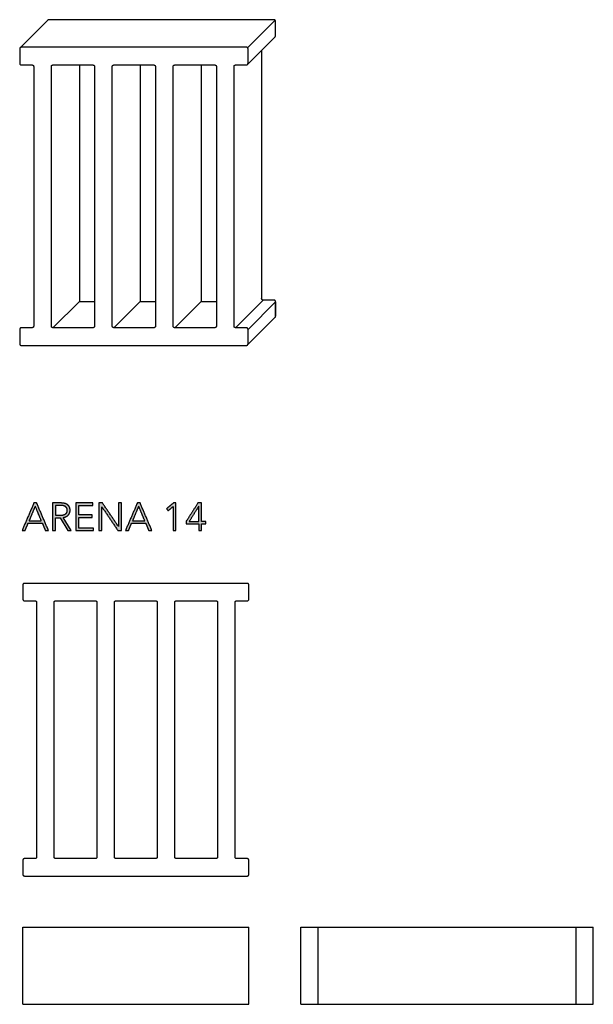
# Model space of a CAD drawing. Header units: millimetres. Extents: x 17850 to 22115, y -10434 to -9311.
# Tile 1 of 10: x 17850 to 18370, y -10434 to -9542. Entities that reach past the tile are written whole.
import ezdxf

# ---------------------------------------------------------------- set-up
doc = ezdxf.new("R2010")
doc.units = ezdxf.units.MM
for name, color, linetype, true_color in [('CERAMICA_FERRES', 7, 'Continuous', 0x000000), ('COTES_PLANOLS$Visible$Curves$Default', 7, 'Continuous', 0x000000), ('Default', 7, 'Continuous', 0x000000)]:
    doc.layers.add(name, color=color, linetype=linetype, true_color=true_color)

msp = doc.modelspace()

# ---------------------------------------------------------------- hatches: boundary and pattern name
at = {"layer": 'CERAMICA_FERRES'}
h = msp.add_hatch(color=256, dxfattribs=at)
h.paths.add_polyline_path([(17855.38, -10004.69), (17858.1, -9998.12), (17871.03, -9998.12), (17873.78, -10004.69), (17876.6, -10004.69), (17865.87, -9979.69), (17863.4, -9979.69), (17852.59, -10004.69)], flags=0)
h.paths.add_polyline_path([(17859.05, -9995.79), (17870.07, -9995.79), (17864.56, -9982.51)], flags=0)
h = msp.add_hatch(color=256, dxfattribs=at)
h.paths.add_polyline_path([(17887.62, -9979.69), (17880.28, -9979.69), (17880.28, -10004.69), (17882.82, -10004.69), (17882.82, -9993), (17887.06, -9993), (17893.98, -10004.69), (17897.08, -10004.69), (17889.78, -9992.79), (17890.12, -9992.75), (17890.28, -9992.72), (17890.45, -9992.7), (17890.62, -9992.67), (17890.78, -9992.63), (17890.94, -9992.6), (17891.1, -9992.56), (17891.26, -9992.52), (17891.41, -9992.47), (17891.57, -9992.43), (17891.72, -9992.38), (17891.87, -9992.33), (17892.02, -9992.27), (17892.17, -9992.21), (17892.32, -9992.15), (17892.46, -9992.09), (17892.6, -9992.02), (17892.74, -9991.96), (17892.88, -9991.89), (17893.01, -9991.81), (17893.15, -9991.74), (17893.28, -9991.66), (17893.4, -9991.57), (17893.53, -9991.49), (17893.65, -9991.4), (17893.77, -9991.31), (17893.89, -9991.22), (17894, -9991.13), (17894.11, -9991.03), (17894.22, -9990.93), (17894.33, -9990.83), (17894.43, -9990.72), (17894.54, -9990.62), (17894.64, -9990.51), (17894.73, -9990.4), (17894.83, -9990.28), (17894.92, -9990.16), (17895, -9990.05), (17895.09, -9989.92), (17895.17, -9989.8), (17895.25, -9989.67), (17895.33, -9989.55), (17895.4, -9989.42), (17895.47, -9989.28), (17895.54, -9989.15), (17895.61, -9989.01), (17895.67, -9988.87), (17895.73, -9988.73), (17895.79, -9988.58), (17895.84, -9988.44), (17895.89, -9988.29), (17895.93, -9988.14), (17895.97, -9987.99), (17896.01, -9987.83), (17896.04, -9987.68), (17896.07, -9987.52), (17896.1, -9987.36), (17896.12, -9987.2), (17896.14, -9987.04), (17896.15, -9986.87), (17896.16, -9986.7), (17896.16, -9986.53), (17896.17, -9986.36), (17896.16, -9986.13), (17896.16, -9985.91), (17896.14, -9985.69), (17896.13, -9985.48), (17896.1, -9985.27), (17896.08, -9985.06), (17896.04, -9984.86), (17896.01, -9984.67), (17895.97, -9984.48), (17895.92, -9984.29), (17895.87, -9984.1), (17895.81, -9983.93), (17895.75, -9983.75), (17895.68, -9983.58), (17895.64, -9983.5), (17895.61, -9983.42), (17895.57, -9983.33), (17895.53, -9983.25), (17895.45, -9983.1), (17895.36, -9982.94), (17895.27, -9982.79), (17895.18, -9982.65), (17895.08, -9982.51), (17894.98, -9982.37), (17894.88, -9982.23), (17894.77, -9982.1), (17894.65, -9981.98), (17894.54, -9981.85), (17894.41, -9981.73), (17894.29, -9981.62), (17894.16, -9981.5), (17894.03, -9981.4), (17893.89, -9981.29), (17893.75, -9981.19), (17893.6, -9981.09), (17893.45, -9981), (17893.3, -9980.91), (17893.15, -9980.82), (17892.99, -9980.74), (17892.83, -9980.66), (17892.66, -9980.58), (17892.49, -9980.51), (17892.32, -9980.44), (17892.15, -9980.37), (17891.97, -9980.31), (17891.79, -9980.25), (17891.6, -9980.19), (17891.41, -9980.14), (17891.22, -9980.09), (17891.03, -9980.04), (17890.63, -9979.96), (17890.23, -9979.89), (17889.81, -9979.83), (17889.39, -9979.78), (17888.96, -9979.74), (17888.52, -9979.71), (17888.08, -9979.69)], flags=0)
h.paths.add_polyline_path([(17887.23, -9990.81), (17887.61, -9990.81), (17887.98, -9990.79), (17888.34, -9990.77), (17888.68, -9990.74), (17889.01, -9990.7), (17889.34, -9990.65), (17889.65, -9990.6), (17889.8, -9990.57), (17889.95, -9990.53), (17890.1, -9990.5), (17890.24, -9990.46), (17890.38, -9990.42), (17890.52, -9990.38), (17890.66, -9990.33), (17890.79, -9990.29), (17890.92, -9990.24), (17891.05, -9990.19), (17891.17, -9990.13), (17891.29, -9990.08), (17891.41, -9990.02), (17891.53, -9989.96), (17891.64, -9989.9), (17891.75, -9989.83), (17891.86, -9989.77), (17891.96, -9989.7), (17892.07, -9989.63), (17892.17, -9989.56), (17892.26, -9989.48), (17892.35, -9989.4), (17892.44, -9989.32), (17892.53, -9989.24), (17892.61, -9989.16), (17892.69, -9989.07), (17892.77, -9988.99), (17892.84, -9988.9), (17892.91, -9988.8), (17892.98, -9988.71), (17893.04, -9988.61), (17893.1, -9988.51), (17893.16, -9988.41), (17893.21, -9988.31), (17893.26, -9988.2), (17893.31, -9988.1), (17893.35, -9987.99), (17893.39, -9987.87), (17893.43, -9987.76), (17893.46, -9987.64), (17893.49, -9987.53), (17893.52, -9987.4), (17893.54, -9987.28), (17893.57, -9987.16), (17893.58, -9987.03), (17893.6, -9986.9), (17893.61, -9986.77), (17893.62, -9986.64), (17893.62, -9986.5), (17893.62, -9986.36), (17893.62, -9986.21), (17893.62, -9986.06), (17893.61, -9985.91), (17893.6, -9985.77), (17893.58, -9985.63), (17893.56, -9985.49), (17893.54, -9985.36), (17893.51, -9985.22), (17893.48, -9985.09), (17893.44, -9984.97), (17893.41, -9984.85), (17893.37, -9984.73), (17893.34, -9984.67), (17893.32, -9984.61), (17893.3, -9984.55), (17893.27, -9984.5), (17893.25, -9984.44), (17893.22, -9984.39), (17893.19, -9984.33), (17893.16, -9984.28), (17893.11, -9984.17), (17893.04, -9984.07), (17892.98, -9983.97), (17892.91, -9983.87), (17892.84, -9983.78), (17892.77, -9983.69), (17892.7, -9983.6), (17892.62, -9983.51), (17892.54, -9983.43), (17892.45, -9983.34), (17892.37, -9983.26), (17892.28, -9983.19), (17892.19, -9983.11), (17892.09, -9983.04), (17891.99, -9982.97), (17891.89, -9982.9), (17891.79, -9982.84), (17891.69, -9982.77), (17891.58, -9982.71), (17891.47, -9982.65), (17891.35, -9982.6), (17891.24, -9982.54), (17891.12, -9982.49), (17890.99, -9982.44), (17890.87, -9982.4), (17890.74, -9982.35), (17890.61, -9982.31), (17890.48, -9982.27), (17890.34, -9982.23), (17890.2, -9982.19), (17890.06, -9982.16), (17889.92, -9982.12), (17889.62, -9982.07), (17889.32, -9982.02), (17889.01, -9981.97), (17888.69, -9981.94), (17888.36, -9981.91), (17888.03, -9981.89), (17887.69, -9981.88), (17887.34, -9981.88), (17882.82, -9981.88), (17882.82, -9990.81)], flags=0)
for points in [[(17903.97, -10002.43), (17903.97, -9992.79), (17916.08, -9992.79), (17916.08, -9990.56), (17903.97, -9990.56), (17903.97, -9981.95), (17916.93, -9981.95), (17916.93, -9979.69), (17901.43, -9979.69), (17901.43, -10004.69), (17917.35, -10004.69), (17917.35, -10002.43)], [(17940.06, -10000.98), (17925.51, -9979.69), (17922.33, -9979.69), (17922.33, -10004.69), (17924.87, -10004.69), (17924.87, -9983.18), (17924.94, -9983.18), (17939.49, -10004.69), (17942.67, -10004.69), (17942.67, -9979.69), (17940.13, -9979.69), (17940.13, -10000.98)], [(17992.18, -10004.69), (17992.18, -9979.69), (17989.92, -9979.69), (17983.56, -9984.91), (17985.11, -9986.68), (17989.63, -9982.83), (17989.63, -10004.69)]]:
    msp.add_hatch(color=256, dxfattribs=at).paths.add_polyline_path(points, flags=0)
h = msp.add_hatch(color=256, dxfattribs=at)
h.paths.add_polyline_path([(17949.13, -10004.69), (17951.85, -9998.12), (17964.78, -9998.12), (17967.53, -10004.69), (17970.35, -10004.69), (17959.62, -9979.69), (17957.15, -9979.69), (17946.34, -10004.69)], flags=0)
h.paths.add_polyline_path([(17952.8, -9995.79), (17963.82, -9995.79), (17958.31, -9982.51)], flags=0)
h = msp.add_hatch(color=256, dxfattribs=at)
h.paths.add_polyline_path([(18015.41, -9996.43), (18015.41, -9979.69), (18012.09, -9979.69), (18001.5, -9996.18), (18001.5, -9998.65), (18012.94, -9998.65), (18012.94, -10004.69), (18015.41, -10004.69), (18015.41, -9998.65), (18019.08, -9998.65), (18019.08, -9996.43)], flags=0)
h.paths.add_polyline_path([(18012.94, -9982.55), (18012.87, -9982.55), (18004.15, -9996.43), (18012.94, -9996.43)], flags=0)

# ---------------------------------------------------------------- linework, layer by layer
for p, q in [((17887.62, -9979.69), (17880.28, -9979.69)), ((17880.28, -9979.69), (17880.28, -10004.69)), ((17887.34, -9981.88), (17882.82, -9981.88)), ((17882.82, -9981.88), (17882.82, -9990.81)), ((17882.82, -9990.81), (17887.23, -9990.81)), ((17882.82, -10004.69), (17882.82, -9993)), ((17882.82, -9993), (17887.06, -9993)), ((17887.06, -9993), (17893.98, -10004.69)), ((17897.08, -10004.69), (17889.78, -9992.79)), ((17880.28, -10004.69), (17882.82, -10004.69)), ((17893.98, -10004.69), (17897.08, -10004.69))]:
    msp.add_line(p, q, dxfattribs=at)
for points in [[(17863.4, -9979.69), (17858, -9992.19), (17852.59, -10004.69)], [(17864.56, -9982.51), (17861.81, -9989.15), (17859.05, -9995.79)], [(17865.87, -9979.69), (17864.63, -9979.69), (17863.4, -9979.69)], [(17870.07, -9995.79), (17867.32, -9989.15), (17864.56, -9982.51)], [(17876.6, -10004.69), (17871.24, -9992.19), (17865.87, -9979.69)], [(17916.93, -9979.69), (17909.18, -9979.69), (17901.43, -9979.69)], [(17901.43, -9979.69), (17901.43, -9992.19), (17901.43, -10004.69)], [(17903.97, -9990.56), (17903.97, -9986.26), (17903.97, -9981.95)], [(17903.97, -9981.95), (17910.45, -9981.95), (17916.93, -9981.95)], [(17916.93, -9981.95), (17916.93, -9980.82), (17916.93, -9979.69)], [(17925.51, -9979.69), (17923.92, -9979.69), (17922.33, -9979.69)], [(17922.33, -9979.69), (17922.33, -9992.19), (17922.33, -10004.69)], [(17924.87, -10004.69), (17924.87, -9993.94), (17924.87, -9983.18)], [(17924.87, -9983.18), (17924.91, -9983.18), (17924.94, -9983.18)], [(17924.94, -9983.18), (17932.22, -9993.94), (17939.49, -10004.69)], [(17940.06, -10000.98), (17932.78, -9990.33), (17925.51, -9979.69)], [(17942.67, -9979.69), (17941.4, -9979.69), (17940.13, -9979.69)], [(17940.13, -9979.69), (17940.13, -9990.33), (17940.13, -10000.98)], [(17942.67, -10004.69), (17942.67, -9992.19), (17942.67, -9979.69)], [(17957.15, -9979.69), (17951.75, -9992.19), (17946.34, -10004.69)], [(17958.31, -9982.51), (17955.56, -9989.15), (17952.8, -9995.79)], [(17959.62, -9979.69), (17958.38, -9979.69), (17957.15, -9979.69)], [(17963.82, -9995.79), (17961.07, -9989.15), (17958.31, -9982.51)], [(17970.35, -10004.69), (17964.99, -9992.19), (17959.62, -9979.69)], [(17989.92, -9979.69), (17986.74, -9982.3), (17983.56, -9984.91)], [(17983.56, -9984.91), (17984.34, -9985.8), (17985.11, -9986.68)], [(17985.11, -9986.68), (17987.37, -9984.76), (17989.63, -9982.83)], [(17989.63, -9982.83), (17989.63, -9993.76), (17989.63, -10004.69)], [(17992.18, -9979.69), (17991.05, -9979.69), (17989.92, -9979.69)], [(17992.18, -10004.69), (17992.18, -9992.19), (17992.18, -9979.69)], [(18012.09, -9979.69), (18006.79, -9987.93), (18001.5, -9996.18)], [(18012.87, -9982.55), (18008.51, -9989.49), (18004.15, -9996.43)], [(18015.41, -9979.69), (18013.75, -9979.69), (18012.09, -9979.69)], [(18012.94, -9982.55), (18012.9, -9982.55), (18012.87, -9982.55)], [(18012.94, -9996.43), (18012.94, -9989.49), (18012.94, -9982.55)], [(18015.41, -9996.43), (18015.41, -9988.06), (18015.41, -9979.69)], [(17859.05, -9995.79), (17864.56, -9995.79), (17870.07, -9995.79)], [(17916.08, -9990.56), (17910.03, -9990.56), (17903.97, -9990.56)], [(17903.97, -10002.43), (17903.97, -9997.61), (17903.97, -9992.79)], [(17903.97, -9992.79), (17910.03, -9992.79), (17916.08, -9992.79)], [(17916.08, -9992.79), (17916.08, -9991.68), (17916.08, -9990.56)], [(17952.8, -9995.79), (17958.31, -9995.79), (17963.82, -9995.79)], [(18001.5, -9996.18), (18001.5, -9997.41), (18001.5, -9998.65)], [(17852.59, -10004.69), (17853.99, -10004.69), (17855.38, -10004.69)], [(17855.38, -10004.69), (17856.74, -10001.4), (17858.1, -9998.12)], [(17858.1, -9998.12), (17864.56, -9998.12), (17871.03, -9998.12)], [(17871.03, -9998.12), (17872.4, -10001.4), (17873.78, -10004.69)], [(17873.78, -10004.69), (17875.19, -10004.69), (17876.6, -10004.69)], [(17901.43, -10004.69), (17909.39, -10004.69), (17917.35, -10004.69)], [(17917.35, -10002.43), (17910.66, -10002.43), (17903.97, -10002.43)], [(17917.35, -10004.69), (17917.35, -10003.56), (17917.35, -10002.43)], [(17922.33, -10004.69), (17923.6, -10004.69), (17924.87, -10004.69)], [(17939.49, -10004.69), (17941.08, -10004.69), (17942.67, -10004.69)], [(17940.13, -10000.98), (17940.09, -10000.98), (17940.06, -10000.98)], [(17946.34, -10004.69), (17947.74, -10004.69), (17949.13, -10004.69)], [(17949.13, -10004.69), (17950.49, -10001.4), (17951.85, -9998.12)], [(17951.85, -9998.12), (17958.31, -9998.12), (17964.78, -9998.12)], [(17964.78, -9998.12), (17966.15, -10001.4), (17967.53, -10004.69)], [(17967.53, -10004.69), (17968.94, -10004.69), (17970.35, -10004.69)], [(17989.63, -10004.69), (17990.91, -10004.69), (17992.18, -10004.69)], [(18001.5, -9998.65), (18007.22, -9998.65), (18012.94, -9998.65)], [(18004.15, -9996.43), (18008.54, -9996.43), (18012.94, -9996.43)], [(18012.94, -9998.65), (18012.94, -10001.67), (18012.94, -10004.69)], [(18012.94, -10004.69), (18014.17, -10004.69), (18015.41, -10004.69)], [(18019.08, -9996.43), (18017.25, -9996.43), (18015.41, -9996.43)], [(18015.41, -10004.69), (18015.41, -10001.67), (18015.41, -9998.65)], [(18015.41, -9998.65), (18017.25, -9998.65), (18019.08, -9998.65)], [(18019.08, -9998.65), (18019.08, -9997.54), (18019.08, -9996.43)]]:
    msp.add_open_spline(points, degree=2, dxfattribs=at)
for points, knots in [([(17887.23, -9990.81), (17890.3, -9990.81), (17891.96, -9989.7), (17893.62, -9988.59), (17893.62, -9986.36), (17893.62, -9985.13), (17893.16, -9984.28), (17892.71, -9983.43), (17891.89, -9982.9), (17891.08, -9982.37), (17889.92, -9982.12), (17888.75, -9981.88), (17887.34, -9981.88)], [1, 1, 1, 2, 2, 3, 3, 4, 4, 5, 5, 6, 6, 7, 7, 7]), ([(17889.78, -9992.79), (17891.15, -9992.65), (17892.32, -9992.15), (17893.48, -9991.66), (17894.33, -9990.83), (17895.18, -9990), (17895.67, -9988.87), (17896.17, -9987.74), (17896.17, -9986.36), (17896.17, -9984.53), (17895.53, -9983.25), (17894.9, -9981.98), (17893.75, -9981.19), (17892.6, -9980.39), (17891.03, -9980.04), (17889.46, -9979.69), (17887.62, -9979.69)], [-16, -16, -16, -15, -15, -14, -14, -13, -13, -12, -12, -11, -11, -10, -10, -9, -9, -8, -8, -8])]:
    msp.add_open_spline(points, degree=2, knots=knots, dxfattribs=at)
at = {"layer": 'COTES_PLANOLS$Visible$Curves$Default'}
for points in [[(17853.29, -10363.73), (17853.29, -10363.73), (17853.29, -10363.73), (17853.29, -10363.73), (17853.29, -10363.73), (17853.29, -10363.73), (17853.31, -10363.73), (17853.39, -10363.73), (17853.72, -10363.73), (17854.77, -10363.73)], [(17853.29, -10433.73), (17853.29, -10363.73)], [(17854.77, -10363.73), (18056.81, -10363.73)], [(18056.81, -10363.73), (18057.86, -10363.73), (18058.19, -10363.73), (18058.27, -10363.73), (18058.29, -10363.73), (18058.29, -10363.73), (18058.29, -10363.73), (18058.29, -10363.73), (18058.29, -10363.73), (18058.29, -10363.73)], [(18058.29, -10433.73), (18058.29, -10363.73)], [(18105.49, -10433.73), (18105.49, -10363.73)], [(18105.49, -10363.73), (18105.49, -10363.73), (18105.49, -10363.73), (18105.49, -10363.73), (18105.5, -10363.73), (18105.5, -10363.73), (18105.52, -10363.73), (18105.6, -10363.73), (18105.93, -10363.73), (18106.97, -10363.73)], [(18106.97, -10363.73), (18119.73, -10363.73)], [(18119.73, -10363.73), (18120.77, -10363.73), (18121.09, -10363.73), (18121.17, -10363.73), (18121.19, -10363.73), (18121.2, -10363.73), (18121.2, -10363.73), (18121.2, -10363.73), (18121.2, -10363.73), (18121.2, -10363.73)], [(18121.2, -10363.73), (18122.67, -10363.73)], [(18121.2, -10433.73), (18121.2, -10363.73)], [(18122.67, -10363.73), (18353.32, -10363.73)], [(18353.32, -10363.73), (18354.36, -10363.73), (18354.69, -10363.73), (18354.77, -10363.73), (18354.78, -10363.73), (18354.79, -10363.73), (18354.79, -10363.73), (18354.79, -10363.73), (18354.79, -10363.73), (18354.79, -10363.73)], [(18354.79, -10433.73), (18354.79, -10363.73)], [(18354.79, -10363.73), (18354.79, -10363.73), (18354.79, -10363.73), (18354.79, -10363.73), (18354.79, -10363.73), (18354.8, -10363.73), (18354.82, -10363.73), (18354.89, -10363.73), (18355.22, -10363.73), (18356.26, -10363.73)], [(18356.26, -10363.73), (18369.02, -10363.73)], [(18369.02, -10363.73), (18370.06, -10363.73), (18370.39, -10363.73), (18370.47, -10363.73), (18370.49, -10363.73), (18370.49, -10363.73), (18370.49, -10363.73), (18370.49, -10363.73), (18370.49, -10363.73), (18370.49, -10363.73)], [(18370.49, -10433.73), (18370.49, -10363.73)], [(17853.29, -10433.73), (17853.29, -10433.73), (17853.29, -10433.73), (17853.29, -10433.73), (17853.29, -10433.73), (17853.29, -10433.73), (17853.31, -10433.73), (17853.39, -10433.73), (17853.72, -10433.73), (17854.77, -10433.73)], [(17854.77, -10433.73), (18056.81, -10433.73)], [(18056.81, -10433.73), (18057.86, -10433.73), (18058.19, -10433.73), (18058.27, -10433.73), (18058.29, -10433.73), (18058.29, -10433.73), (18058.29, -10433.73), (18058.29, -10433.73), (18058.29, -10433.73), (18058.29, -10433.73)], [(18105.49, -10433.73), (18105.49, -10433.73), (18105.49, -10433.73), (18105.49, -10433.73), (18105.5, -10433.73), (18105.5, -10433.73), (18105.52, -10433.73), (18105.6, -10433.73), (18105.93, -10433.73), (18106.97, -10433.73)], [(18106.97, -10433.73), (18119.73, -10433.73)], [(18119.73, -10433.73), (18120.77, -10433.73), (18121.09, -10433.73), (18121.17, -10433.73), (18121.19, -10433.73), (18121.2, -10433.73), (18121.2, -10433.73), (18121.2, -10433.73), (18121.2, -10433.73), (18121.2, -10433.73)], [(18121.2, -10433.73), (18122.67, -10433.73)], [(18122.67, -10433.73), (18353.32, -10433.73)], [(18353.32, -10433.73), (18354.36, -10433.73), (18354.69, -10433.73), (18354.77, -10433.73), (18354.78, -10433.73), (18354.79, -10433.73), (18354.79, -10433.73), (18354.79, -10433.73), (18354.79, -10433.73), (18354.79, -10433.73)], [(18354.79, -10433.73), (18354.79, -10433.73), (18354.79, -10433.73), (18354.79, -10433.73), (18354.79, -10433.73), (18354.8, -10433.73), (18354.82, -10433.73), (18354.89, -10433.73), (18355.22, -10433.73), (18356.26, -10433.73)], [(18356.26, -10433.73), (18369.02, -10433.73)], [(18369.02, -10433.73), (18370.06, -10433.73), (18370.39, -10433.73), (18370.47, -10433.73), (18370.49, -10433.73), (18370.49, -10433.73), (18370.49, -10433.73), (18370.49, -10433.73), (18370.49, -10433.73), (18370.49, -10433.73)]]:
    msp.add_lwpolyline(points, dxfattribs=at)
for points, weights in [([(17854.77, -10052.53), (17853.29, -10052.53), (17853.29, -10054)], [1, 0.707106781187, 1]), ([(18058.29, -10054), (18058.29, -10052.53), (18056.81, -10052.53)], [1, 0.707106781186, 1]), ([(17853.29, -10066.76), (17853.29, -10068.23), (17854.77, -10068.23)], [1, 0.707106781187, 1]), ([(18056.81, -10068.23), (18058.29, -10068.23), (18058.29, -10066.76)], [1, 0.707106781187, 1]), ([(17864.38, -10068.23), (17865.87, -10068.23), (17865.87, -10069.7)], [1, 0.707106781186, 1]), ([(17881.71, -10069.7), (17881.71, -10068.23), (17883.2, -10068.23)], [1, 0.707106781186, 1]), ([(17919.05, -10068.23), (17920.53, -10068.23), (17920.53, -10069.7)], [1, 0.707106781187, 1]), ([(17936.38, -10069.7), (17936.38, -10068.23), (17937.86, -10068.23)], [1, 0.707106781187, 1]), ([(17973.72, -10068.23), (17975.2, -10068.23), (17975.2, -10069.7)], [1, 0.707106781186, 1]), ([(17991.05, -10069.7), (17991.05, -10068.23), (17992.53, -10068.23)], [1, 0.707106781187, 1]), ([(18028.38, -10068.23), (18029.87, -10068.23), (18029.87, -10069.7)], [1, 0.707106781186, 1]), ([(18045.72, -10069.7), (18045.72, -10068.23), (18047.2, -10068.23)], [1, 0.707106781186, 1]), ([(17854.77, -10301.82), (17853.29, -10301.82), (17853.29, -10303.29)], [1, 0.707106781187, 1]), ([(17865.87, -10300.35), (17865.87, -10301.82), (17864.38, -10301.82)], [1, 0.707106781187, 1]), ([(17883.2, -10301.82), (17881.71, -10301.82), (17881.71, -10300.35)], [1, 0.707106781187, 1]), ([(17920.53, -10300.35), (17920.53, -10301.82), (17919.05, -10301.82)], [1, 0.707106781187, 1]), ([(17937.86, -10301.82), (17936.38, -10301.82), (17936.38, -10300.35)], [1, 0.707106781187, 1]), ([(17975.2, -10300.35), (17975.2, -10301.82), (17973.72, -10301.82)], [1, 0.707106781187, 1]), ([(17992.53, -10301.82), (17991.05, -10301.82), (17991.05, -10300.35)], [1, 0.707106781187, 1]), ([(18029.87, -10300.35), (18029.87, -10301.82), (18028.38, -10301.82)], [1, 0.707106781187, 1]), ([(18047.2, -10301.82), (18045.72, -10301.82), (18045.72, -10300.35)], [1, 0.707106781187, 1]), ([(18058.29, -10303.29), (18058.29, -10301.82), (18056.81, -10301.82)], [1, 0.707106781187, 1]), ([(17853.29, -10316.05), (17853.29, -10317.53), (17854.77, -10317.53)], [1, 0.707106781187, 1]), ([(18056.81, -10317.53), (18058.29, -10317.53), (18058.29, -10316.05)], [1, 0.707106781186, 1])]:
    msp.add_rational_spline(points, weights, degree=2, dxfattribs=at)
for points in [[(17853.29, -10054), (17853.29, -10060.38), (17853.29, -10066.76)], [(18056.81, -10052.53), (17955.79, -10052.53), (17854.77, -10052.53)], [(18058.29, -10066.76), (18058.29, -10060.38), (18058.29, -10054)], [(17854.77, -10068.23), (17859.58, -10068.23), (17864.38, -10068.23)], [(17865.87, -10069.7), (17865.87, -10185.03), (17865.87, -10300.35)], [(17881.71, -10300.35), (17881.71, -10185.03), (17881.71, -10069.7)], [(17883.2, -10068.23), (17901.12, -10068.23), (17919.05, -10068.23)], [(17920.53, -10069.7), (17920.53, -10185.03), (17920.53, -10300.35)], [(17936.38, -10300.35), (17936.38, -10185.03), (17936.38, -10069.7)], [(17937.86, -10068.23), (17955.79, -10068.23), (17973.72, -10068.23)], [(17975.2, -10069.7), (17975.2, -10185.03), (17975.2, -10300.35)], [(17991.05, -10300.35), (17991.05, -10185.03), (17991.05, -10069.7)], [(17992.53, -10068.23), (18010.46, -10068.23), (18028.38, -10068.23)], [(18029.87, -10069.7), (18029.87, -10185.03), (18029.87, -10300.35)], [(18045.72, -10300.35), (18045.72, -10185.03), (18045.72, -10069.7)], [(18047.2, -10068.23), (18052, -10068.23), (18056.81, -10068.23)], [(17853.29, -10303.29), (17853.29, -10309.67), (17853.29, -10316.05)], [(17864.38, -10301.82), (17859.58, -10301.82), (17854.77, -10301.82)], [(17919.05, -10301.82), (17901.12, -10301.82), (17883.2, -10301.82)], [(17973.72, -10301.82), (17955.79, -10301.82), (17937.86, -10301.82)], [(18028.38, -10301.82), (18010.46, -10301.82), (17992.53, -10301.82)], [(18056.81, -10301.82), (18052, -10301.82), (18047.2, -10301.82)], [(18058.29, -10316.05), (18058.29, -10309.67), (18058.29, -10303.29)], [(17854.77, -10317.53), (17955.79, -10317.53), (18056.81, -10317.53)]]:
    msp.add_open_spline(points, degree=2, dxfattribs=at)
at = {"layer": 'Default'}
for p, q in [((17850.91, -9567.43), (17875.91, -9542.43)), ((18057.03, -9567.43), (18082.03, -9542.43)), ((18057.03, -9582.55), (18082.03, -9557.55)), ((18069.77, -9569.81), (18069.77, -9601.34)), ((17904.57, -9582.99), (17904.57, -9603.94)), ((17959.77, -9582.99), (17959.77, -9603.94)), ((18014.97, -9582.99), (18014.97, -9603.94)), ((17904.57, -9603.94), (17904.57, -9797.09)), ((17959.77, -9603.94), (17959.77, -9797.09)), ((18014.97, -9603.94), (18014.97, -9797.09)), ((18069.77, -9601.34), (18069.77, -9794.49)), ((17880.67, -9820.99), (17904.57, -9797.09)), ((17904.57, -9797.09), (17918.37, -9797.09)), ((17935.87, -9820.99), (17959.77, -9797.09)), ((17959.77, -9797.09), (17973.57, -9797.09)), ((17991.07, -9820.99), (18014.97, -9797.09)), ((18014.97, -9797.09), (18028.77, -9797.09)), ((18046.27, -9820.99), (18071.27, -9795.99)), ((18057.47, -9822.49), (18082.47, -9797.49)), ((18082.47, -9797.49), (18082.47, -9810.49)), ((18057.03, -9836.55), (18082.03, -9811.55))]:
    msp.add_line(p, q, dxfattribs=at)
at = {"layer": 'Default', "color": 18, "lineweight": -3, "true_color": 0x000000}
for points, weights in [([(17876.97, -9541.99), (17876.35, -9541.99), (17875.91, -9542.43)], [1, 0.853552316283, 0.853553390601]), ([(18082.47, -9543.49), (18082.47, -9541.99), (18080.97, -9541.99)], [1, 0.707106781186, 1]), ([(18082.03, -9557.55), (18082.47, -9557.11), (18082.47, -9556.49)], [0.853553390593, 0.853553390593, 1]), ([(17851.97, -9566.99), (17850.47, -9566.99), (17850.47, -9568.49)], [1, 0.707106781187, 1]), ([(18057.47, -9568.49), (18057.47, -9566.99), (18055.97, -9566.99)], [1, 0.707106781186, 1]), ([(17850.47, -9581.49), (17850.47, -9582.99), (17851.97, -9582.99)], [1, 0.707106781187, 1]), ([(17861.67, -9582.99), (17863.17, -9582.99), (17863.17, -9584.49)], [1, 0.707106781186, 1]), ([(17879.17, -9584.49), (17879.17, -9582.99), (17880.67, -9582.99)], [1, 0.707106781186, 1]), ([(17916.87, -9582.99), (17918.37, -9582.99), (17918.37, -9584.49)], [1, 0.707106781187, 1]), ([(17934.37, -9584.49), (17934.37, -9582.99), (17935.87, -9582.99)], [1, 0.707106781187, 1]), ([(17972.07, -9582.99), (17973.57, -9582.99), (17973.57, -9584.49)], [1, 0.707106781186, 1]), ([(17989.57, -9584.49), (17989.57, -9582.99), (17991.07, -9582.99)], [1, 0.707106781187, 1]), ([(18027.27, -9582.99), (18028.77, -9582.99), (18028.77, -9584.49)], [1, 0.707106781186, 1]), ([(18044.77, -9584.49), (18044.77, -9582.99), (18046.27, -9582.99)], [1, 0.707106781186, 1]), ([(18055.97, -9582.99), (18057.47, -9582.99), (18057.47, -9581.49)], [1, 0.707106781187, 1]), ([(18071.27, -9795.99), (18069.77, -9795.99), (18069.77, -9794.49)], [1, 0.707106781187, 1]), ([(18082.47, -9797.49), (18082.47, -9795.99), (18080.97, -9795.99)], [1, 0.707106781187, 1]), ([(18082.03, -9811.55), (18082.47, -9811.11), (18082.47, -9810.49)], [0.853553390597, 0.853552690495, 1]), ([(17851.97, -9820.99), (17850.47, -9820.99), (17850.47, -9822.49)], [1, 0.707106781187, 1]), ([(17863.17, -9819.49), (17863.17, -9820.99), (17861.67, -9820.99)], [1, 0.707106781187, 1]), ([(17880.67, -9820.99), (17879.17, -9820.99), (17879.17, -9819.49)], [1, 0.707106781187, 1]), ([(17918.37, -9819.49), (17918.37, -9820.99), (17916.87, -9820.99)], [1, 0.707106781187, 1]), ([(17935.87, -9820.99), (17934.37, -9820.99), (17934.37, -9819.49)], [1, 0.707106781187, 1]), ([(17973.57, -9819.49), (17973.57, -9820.99), (17972.07, -9820.99)], [1, 0.707106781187, 1]), ([(17991.07, -9820.99), (17989.57, -9820.99), (17989.57, -9819.49)], [1, 0.707106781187, 1]), ([(18028.77, -9819.49), (18028.77, -9820.99), (18027.27, -9820.99)], [1, 0.707106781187, 1]), ([(18046.27, -9820.99), (18044.77, -9820.99), (18044.77, -9819.49)], [1, 0.707106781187, 1]), ([(18057.47, -9822.49), (18057.47, -9820.99), (18055.97, -9820.99)], [1, 0.707106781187, 1]), ([(17850.47, -9835.49), (17850.47, -9836.99), (17851.97, -9836.99)], [1, 0.707106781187, 1]), ([(18055.97, -9836.99), (18057.47, -9836.99), (18057.47, -9835.49)], [1, 0.707106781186, 1])]:
    msp.add_rational_spline(points, weights, degree=2, dxfattribs=at)
for points in [[(18080.97, -9541.99), (17978.97, -9541.99), (17876.97, -9541.99)], [(18082.47, -9556.49), (18082.47, -9549.99), (18082.47, -9543.49)], [(18055.97, -9566.99), (17953.97, -9566.99), (17851.97, -9566.99)], [(17850.47, -9568.49), (17850.47, -9574.99), (17850.47, -9581.49)], [(18057.47, -9581.49), (18057.47, -9574.99), (18057.47, -9568.49)], [(17851.97, -9582.99), (17856.82, -9582.99), (17861.67, -9582.99)], [(17863.17, -9584.49), (17863.17, -9701.99), (17863.17, -9819.49)], [(17879.17, -9819.49), (17879.17, -9701.99), (17879.17, -9584.49)], [(17880.67, -9582.99), (17898.77, -9582.99), (17916.87, -9582.99)], [(17918.37, -9584.49), (17918.37, -9701.99), (17918.37, -9819.49)], [(17934.37, -9819.49), (17934.37, -9701.99), (17934.37, -9584.49)], [(17935.87, -9582.99), (17953.97, -9582.99), (17972.07, -9582.99)], [(17973.57, -9584.49), (17973.57, -9701.99), (17973.57, -9819.49)], [(17989.57, -9819.49), (17989.57, -9701.99), (17989.57, -9584.49)], [(17991.07, -9582.99), (18009.17, -9582.99), (18027.27, -9582.99)], [(18028.77, -9584.49), (18028.77, -9701.99), (18028.77, -9819.49)], [(18044.77, -9819.49), (18044.77, -9701.99), (18044.77, -9584.49)], [(18046.27, -9582.99), (18051.12, -9582.99), (18055.97, -9582.99)], [(18080.97, -9795.99), (18076.12, -9795.99), (18071.27, -9795.99)], [(18082.47, -9810.49), (18082.47, -9803.99), (18082.47, -9797.49)], [(17850.47, -9822.49), (17850.47, -9828.99), (17850.47, -9835.49)], [(17861.67, -9820.99), (17856.82, -9820.99), (17851.97, -9820.99)], [(17916.87, -9820.99), (17898.77, -9820.99), (17880.67, -9820.99)], [(17972.07, -9820.99), (17953.97, -9820.99), (17935.87, -9820.99)], [(18027.27, -9820.99), (18009.17, -9820.99), (17991.07, -9820.99)], [(18055.97, -9820.99), (18051.12, -9820.99), (18046.27, -9820.99)], [(18057.47, -9835.49), (18057.47, -9828.99), (18057.47, -9822.49)], [(17851.97, -9836.99), (17953.97, -9836.99), (18055.97, -9836.99)]]:
    msp.add_open_spline(points, degree=2, dxfattribs=at)

doc.saveas('drawing.dxf')
